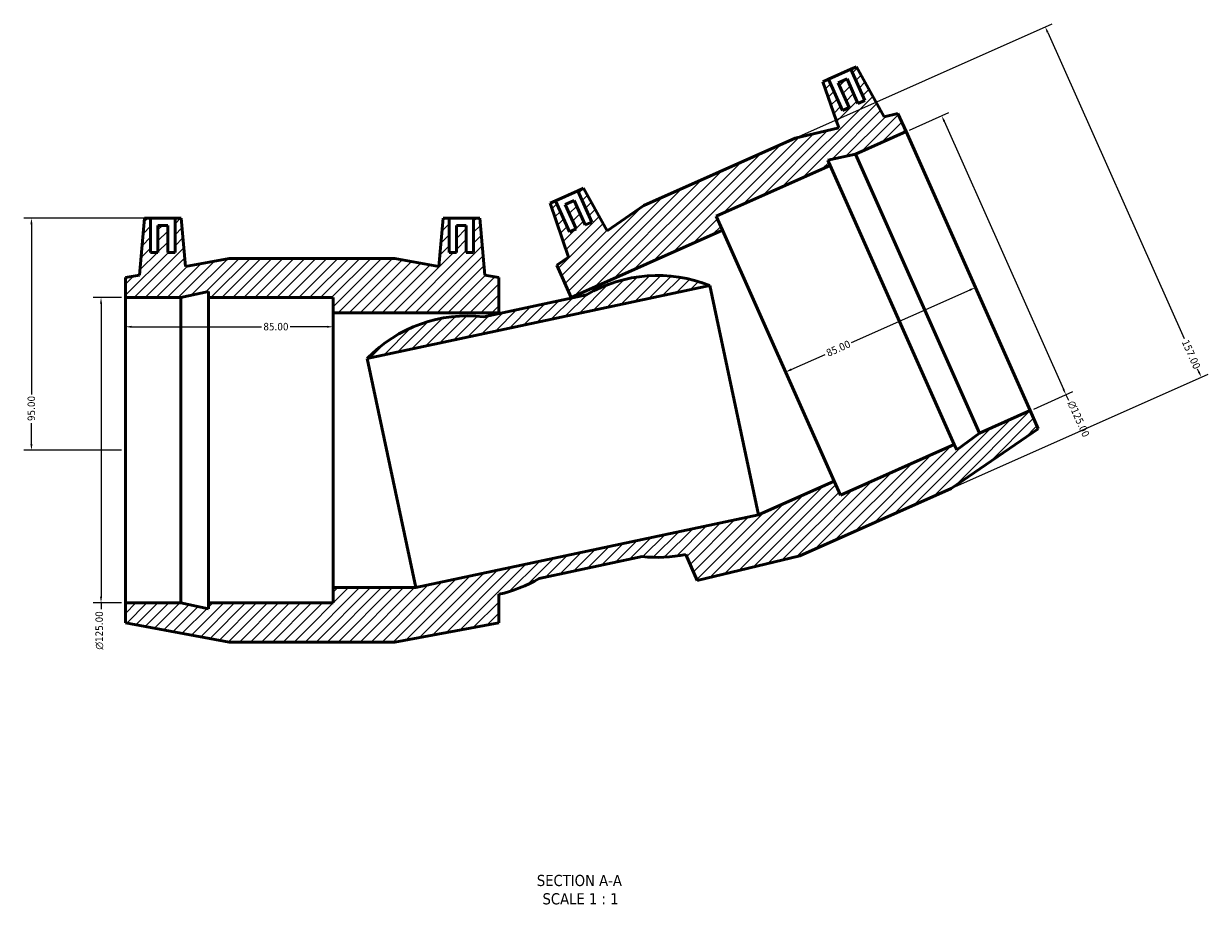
# Model space of a CAD drawing. Header units: millimetres. Extents: x -81 to 1577, y -786 to 1097.
# Tile 1 of 8: x 395 to 880, y -786 to -427. Entities that reach past the tile are written whole.
import ezdxf

# ---------------------------------------------------------------- set-up
doc = ezdxf.new("R2010")
doc.units = ezdxf.units.MM
for name, color, linetype, lineweight in [('Dimension (ANSI)', 7, 'Continuous', 25), ('Hatch (ANSI)', 7, 'Continuous', 18), ('Symbol (ANSI)', 7, 'Continuous', 25), ('Visible (ANSI)', 7, 'Continuous', 50)]:
    doc.layers.add(name, color=color, linetype=linetype, lineweight=lineweight)
doc.styles.add('Label Text (ANSI)', font='tahoma.ttf')
doc.styles.add('Note Text (ANSI)', font='tahoma.ttf')
doc.dimstyles.new('Default - mm (ANSI)', dxfattribs={"dimtxt": 3.048, "dimasz": 2.5, "dimexe": 3.175, "dimexo": 1.6002, "dimgap": 0.8, "dimtad": 0, "dimtoh": 1, "dimrnd": 1e-08, "dimzin": 4, "dimdsep": 46, "dimtxsty": 'Note Text (ANSI)', "dimcen": 0.09, "dimdle": 10, "dimclrd": 256, "dimclre": 256, "dimclrt": 230, "dimadec": 1, "dimazin": 1, "dimtfac": 1, "dimtofl": 0, "dimtmove": 0, "dimatfit": 3, "dimfxl": 1, "dimtolj": 1, "dimtzin": 4, "dimlwd": -1, "dimlwe": -1, "dimarcsym": 0})

# ---------------------------------------------------------------- blocks, each defined once
blk = doc.blocks.new('*D7')
at = {"layer": 'Defpoints', "color": 0, "transparency": 16777216}
for p in [(781.26, -528.13), (703.61, -562.7), (706.6, -569.42)]:
    blk.add_point(p, dxfattribs=at)
at = {"layer": 'Dimension (ANSI)', "transparency": 16777216}
for p, q in [((781.97, -535.86), (733.42, -557.48)), ((708.89, -568.4), (722.73, -562.24))]:
    blk.add_line(p, q, dxfattribs=at)
for points in [[(781.8, -535.48), (782.14, -536.24), (784.26, -534.84)], [(708.72, -568.02), (709.06, -568.78), (706.6, -569.42)]]:
    blk.add_solid(points, dxfattribs=at)
at = {"layer": 'Dimension (ANSI)', "color": 230, "true_color": 0xff0080, "transparency": 16777216, "insert": (722.81, -560.46), "char_height": 3.048, "attachment_point": 1, "rotation": 24, "style": 'Note Text (ANSI)'}
blk.add_mtext('\\A1;85.00', dxfattribs=at)
blk = doc.blocks.new('*D8')
at = {"layer": 'Defpoints', "color": 0, "transparency": 16777216}
for p in [(446.63, -506.44), (397.87, -601.44), (436.35, -601.44)]:
    blk.add_point(p, dxfattribs=at)
at = {"layer": 'Dimension (ANSI)', "transparency": 16777216}
for p, q in [((445.03, -506.44), (394.69, -506.44)), ((397.87, -508.94), (397.87, -578.58)), ((397.87, -598.94), (397.87, -590.3)), ((434.75, -601.44), (394.69, -601.44))]:
    blk.add_line(p, q, dxfattribs=at)
for points in [[(397.45, -508.94), (398.29, -508.94), (397.87, -506.44)], [(397.45, -598.94), (398.29, -598.94), (397.87, -601.44)]]:
    blk.add_solid(points, dxfattribs=at)
at = {"layer": 'Dimension (ANSI)', "color": 230, "true_color": 0xff0080, "transparency": 16777216, "insert": (396.28, -589.5), "char_height": 3.048, "attachment_point": 1, "rotation": 90, "style": 'Note Text (ANSI)'}
blk.add_mtext('\\A1;95.00', dxfattribs=at)
blk = doc.blocks.new('*D9')
at = {"layer": 'Defpoints', "color": 0, "transparency": 16777216}
for p in [(521.35, -550.91), (436.35, -601.44), (521.35, -601.44)]:
    blk.add_point(p, dxfattribs=at)
at = {"layer": 'Dimension (ANSI)', "transparency": 16777216}
for p, q in [((438.85, -550.91), (492, -550.91)), ((518.85, -550.91), (503.7, -550.91))]:
    blk.add_line(p, q, dxfattribs=at)
for points in [[(438.85, -550.5), (438.85, -551.33), (436.35, -550.91)], [(518.85, -550.5), (518.85, -551.33), (521.35, -550.91)]]:
    blk.add_solid(points, dxfattribs=at)
at = {"layer": 'Dimension (ANSI)', "color": 230, "true_color": 0xff0080, "transparency": 16777216, "insert": (492.8, -549.32), "char_height": 3.048, "attachment_point": 1, "style": 'Note Text (ANSI)'}
blk.add_mtext('\\A1;85.00', dxfattribs=at)
blk = doc.blocks.new('*D10')
at = {"layer": 'Defpoints', "color": 0, "transparency": 16777216}
for p in [(436.35, -538.94), (426.35, -663.94), (436.35, -663.94)]:
    blk.add_point(p, dxfattribs=at)
at = {"layer": 'Dimension (ANSI)', "transparency": 16777216}
for p, q in [((434.75, -538.94), (423.17, -538.94)), ((426.35, -541.44), (426.35, -661.44)), ((434.75, -663.94), (423.17, -663.94)), ((426.35, -663.94), (426.35, -666.44))]:
    blk.add_line(p, q, dxfattribs=at)
for points in [[(425.93, -541.44), (426.77, -541.44), (426.35, -538.94)], [(425.93, -661.44), (426.77, -661.44), (426.35, -663.94)]]:
    blk.add_solid(points, dxfattribs=at)
at = {"layer": 'Dimension (ANSI)', "color": 230, "true_color": 0xff0080, "transparency": 16777216, "insert": (424.06, -683.08), "char_height": 3.048, "attachment_point": 1, "rotation": 90, "style": 'Note Text (ANSI)'}
blk.add_mtext('\\A1;\\fAIGDT|b0|i0;\\H3.0480;\\ln\\fTahoma|b0|i0;\\H3.0480;125.00', dxfattribs=at)
blk = doc.blocks.new('*D11')
at = {"layer": 'Defpoints', "color": 0, "transparency": 16777216}
for p in [(755.84, -471.03), (821.3, -578.72), (806.69, -585.22)]:
    blk.add_point(p, dxfattribs=at)
at = {"layer": 'Dimension (ANSI)', "transparency": 16777216}
for p, q in [((757.31, -470.38), (773.36, -463.23)), ((771.48, -466.81), (820.29, -576.43)), ((808.15, -584.57), (824.2, -577.42)), ((821.3, -578.72), (822.32, -581))]:
    blk.add_line(p, q, dxfattribs=at)
for points in [[(771.86, -466.64), (771.1, -466.98), (770.46, -464.52)], [(820.67, -576.26), (819.91, -576.6), (821.3, -578.72)]]:
    blk.add_solid(points, dxfattribs=at)
at = {"layer": 'Dimension (ANSI)', "color": 230, "true_color": 0xff0080, "transparency": 16777216, "insert": (824.74, -580.8), "char_height": 3.048, "attachment_point": 1, "rotation": 294, "style": 'Note Text (ANSI)'}
blk.add_mtext('\\A1;\\fAIGDT|b0|i0;\\H3.0480;\\ln\\fTahoma|b0|i0;\\H3.0480;125.00', dxfattribs=at)
blk = doc.blocks.new('*D12')
at = {"layer": 'Defpoints', "color": 0, "transparency": 16777216}
for p in [(710.51, -473.7), (876.69, -571.57), (774.37, -617.13)]:
    blk.add_point(p, dxfattribs=at)
at = {"layer": 'Dimension (ANSI)', "transparency": 16777216}
for p, q in [((711.97, -473.05), (815.73, -426.85)), ((813.84, -430.43), (869.65, -555.77)), ((775.83, -616.48), (879.59, -570.28)), ((875.67, -569.29), (875.22, -568.27))]:
    blk.add_line(p, q, dxfattribs=at)
for points in [[(814.22, -430.26), (813.46, -430.6), (812.83, -428.15)], [(876.05, -569.12), (875.29, -569.46), (876.69, -571.57)]]:
    blk.add_solid(points, dxfattribs=at)
at = {"layer": 'Dimension (ANSI)', "color": 230, "true_color": 0xff0080, "transparency": 16777216, "insert": (871.43, -555.86), "char_height": 3.048, "attachment_point": 1, "rotation": 294, "style": 'Note Text (ANSI)'}
blk.add_mtext('\\A1;157.00', dxfattribs=at)

msp = doc.modelspace()

# ---------------------------------------------------------------- hatches: boundary and pattern name
at = {"layer": 'Hatch (ANSI)'}
h = msp.add_hatch(dxfattribs=at)
h.set_pattern_fill('ANSI31', color=256, scale=25.4, style=0)
h.set_pattern_definition([(45, (0, 0), (-2.245064, 2.245064), [])])
edge = h.paths.add_edge_path()
edge.add_ellipse((576.609, -604.106), major_axis=(6.378, 57.331), ratio=1, start_angle=0, end_angle=52.08162)
edge.add_line((535.3, -563.842), (675.575, -534.026))
edge.add_ellipse((654.215, -587.611), major_axis=(21.36, 53.585), ratio=1, start_angle=0, end_angle=52.08162)
edge.add_line((625.069, -537.83), (582.987, -546.775))
h.paths.add_polyline_path([(546.648, -522.941), (478.848, -522.941), (460.863, -526.263), (459.128, -506.441), (456.628, -506.441), (456.628, -520.441), (453.628, -520.441), (453.628, -509.441), (449.628, -509.441), (449.628, -520.441), (446.628, -520.441), (446.628, -506.441), (444.128, -506.441), (442.091, -529.73), (436.348, -530.791), (436.348, -538.941), (459.015, -538.941), (470.348, -536.532), (470.348, -538.941), (521.348, -538.941), (521.348, -545.191), (589.148, -545.191), (589.148, -530.791), (583.406, -529.73), (581.368, -506.441), (578.868, -506.441), (578.868, -520.441), (575.868, -520.441), (575.868, -509.441), (571.868, -509.441), (571.868, -520.441), (568.868, -520.441), (568.868, -506.441), (566.368, -506.441), (564.634, -526.263)])
h.paths.add_polyline_path([(710.51, -473.7), (648.572, -501.276), (633.492, -511.627), (623.846, -494.224), (621.562, -495.241), (627.256, -508.03), (624.516, -509.25), (620.041, -499.201), (616.387, -500.828), (620.861, -510.877), (618.121, -512.098), (612.426, -499.308), (610.143, -500.325), (617.754, -522.429), (612.939, -525.734), (618.796, -538.889), (680.735, -511.312), (678.192, -505.603), (724.783, -484.859), (723.803, -482.658), (735.137, -480.249), (755.844, -471.03), (752.529, -463.585), (746.852, -464.951), (735.518, -444.504), (733.234, -445.521), (738.928, -458.311), (736.187, -459.531), (731.713, -449.482), (728.059, -451.109), (732.533, -461.158), (729.793, -462.378), (724.098, -449.589), (721.814, -450.605), (728.292, -469.419)])
edge = h.paths.add_edge_path()
edge.add_line((712.43, -644.703), (774.368, -617.126))
edge.add_line((774.368, -617.126), (810.001, -592.669))
edge.add_line((810.001, -592.669), (806.686, -585.223))
edge.add_line((806.686, -585.223), (785.979, -594.443))
edge.add_line((785.979, -594.443), (776.605, -601.253))
edge.add_line((776.605, -601.253), (775.625, -599.052))
edge.add_line((775.625, -599.052), (729.035, -619.796))
edge.add_line((729.035, -619.796), (726.492, -614.086))
edge.add_line((726.492, -614.086), (695.523, -627.875))
edge.add_line((695.523, -627.875), (555.248, -657.691))
edge.add_line((555.248, -657.691), (521.348, -657.691))
edge.add_line((521.348, -657.691), (521.348, -663.941))
edge.add_line((521.348, -663.941), (470.348, -663.941))
edge.add_line((470.348, -663.941), (470.348, -666.35))
edge.add_line((470.348, -666.35), (459.015, -663.941))
edge.add_line((459.015, -663.941), (436.348, -663.941))
edge.add_line((436.348, -663.941), (436.348, -672.091))
edge.add_line((436.348, -672.091), (478.848, -679.941))
edge.add_line((478.848, -679.941), (546.648, -679.941))
edge.add_line((546.648, -679.941), (589.148, -672.091))
edge.add_line((589.148, -672.091), (589.148, -660.412))
edge.add_ellipse((576.609, -604.106), major_axis=(12.54, -56.306), ratio=1, start_angle=0, end_angle=17.79275)
edge.add_line((605.754, -653.887), (647.837, -644.942))
edge.add_ellipse((654.215, -587.611), major_axis=(-6.378, -57.331), ratio=1, start_angle=0, end_angle=17.79275)
edge.add_line((665.661, -644.149), (670.411, -654.818))
edge.add_line((670.411, -654.818), (712.43, -644.703))

# ---------------------------------------------------------------- linework, layer by layer
at = {"layer": 'Visible (ANSI)'}
for p, q in [((724.098, -449.589), (733.234, -445.521)), ((735.518, -444.504), (733.234, -445.521)), ((733.234, -445.521), (738.928, -458.311)), ((746.852, -464.951), (735.518, -444.504)), ((724.098, -449.589), (721.814, -450.605)), ((721.814, -450.605), (728.292, -469.419)), ((729.793, -462.378), (724.098, -449.589)), ((731.713, -449.482), (728.059, -451.109)), ((736.187, -459.531), (731.713, -449.482)), ((728.059, -451.109), (732.533, -461.158)), ((738.928, -458.311), (736.187, -459.531)), ((732.533, -461.158), (729.793, -462.378)), ((752.529, -463.585), (746.852, -464.951)), ((755.844, -471.03), (752.529, -463.585)), ((728.292, -469.419), (710.51, -473.7)), ((710.51, -473.7), (648.572, -501.276)), ((735.137, -480.249), (755.844, -471.03)), ((806.686, -585.223), (755.844, -471.03)), ((678.192, -505.603), (724.783, -484.859)), ((723.803, -482.658), (735.137, -480.249)), ((724.783, -484.859), (723.803, -482.658)), ((775.625, -599.052), (724.783, -484.859)), ((785.979, -594.443), (735.137, -480.249)), ((623.846, -494.224), (621.562, -495.241)), ((633.492, -511.627), (623.846, -494.224)), ((612.426, -499.308), (610.143, -500.325)), ((612.426, -499.308), (621.562, -495.241)), ((618.121, -512.098), (612.426, -499.308)), ((620.041, -499.201), (616.387, -500.828)), ((624.516, -509.25), (620.041, -499.201)), ((621.562, -495.241), (627.256, -508.03)), ((610.143, -500.325), (617.754, -522.429)), ((616.387, -500.828), (620.861, -510.877)), ((648.572, -501.276), (633.492, -511.627)), ((444.128, -506.441), (442.091, -529.73)), ((446.628, -506.441), (444.128, -506.441)), ((446.628, -520.441), (446.628, -506.441)), ((446.628, -506.441), (456.628, -506.441)), ((459.128, -506.441), (456.628, -506.441)), ((456.628, -506.441), (456.628, -520.441)), ((460.863, -526.263), (459.128, -506.441)), ((566.368, -506.441), (564.634, -526.263)), ((568.868, -506.441), (566.368, -506.441)), ((568.868, -520.441), (568.868, -506.441)), ((568.868, -506.441), (578.868, -506.441)), ((581.368, -506.441), (578.868, -506.441)), ((578.868, -506.441), (578.868, -520.441)), ((583.406, -529.73), (581.368, -506.441)), ((627.256, -508.03), (624.516, -509.25)), ((680.735, -511.312), (678.192, -505.603)), ((453.628, -509.441), (449.628, -509.441)), ((449.628, -509.441), (449.628, -520.441)), ((453.628, -520.441), (453.628, -509.441)), ((575.868, -509.441), (571.868, -509.441)), ((571.868, -509.441), (571.868, -520.441)), ((575.868, -520.441), (575.868, -509.441)), ((620.861, -510.877), (618.121, -512.098)), ((618.796, -538.889), (680.735, -511.312)), ((726.492, -614.086), (680.735, -511.312)), ((449.628, -520.441), (446.628, -520.441)), ((456.628, -520.441), (453.628, -520.441)), ((478.848, -522.941), (460.863, -526.263)), ((546.648, -522.941), (478.848, -522.941)), ((564.634, -526.263), (546.648, -522.941)), ((571.868, -520.441), (568.868, -520.441)), ((578.868, -520.441), (575.868, -520.441)), ((617.754, -522.429), (612.939, -525.734)), ((612.939, -525.734), (618.796, -538.889)), ((442.091, -529.73), (436.348, -530.791)), ((436.348, -530.791), (436.348, -538.941)), ((589.148, -530.791), (583.406, -529.73)), ((589.148, -545.191), (589.148, -530.791)), ((459.015, -538.941), (470.348, -536.532)), ((470.348, -536.532), (470.348, -538.941)), ((535.3, -563.842), (675.575, -534.026)), ((625.069, -537.83), (582.987, -546.775)), ((675.575, -534.026), (695.523, -627.875)), ((436.348, -538.941), (459.015, -538.941)), ((436.348, -663.941), (436.348, -538.941)), ((459.015, -663.941), (459.015, -538.941)), ((470.348, -538.941), (521.348, -538.941)), ((470.348, -663.941), (470.348, -538.941)), ((521.348, -538.941), (521.348, -545.191)), ((618.908, -539.14), (618.796, -538.889)), ((521.348, -545.191), (589.148, -545.191)), ((521.348, -657.691), (521.348, -545.191)), ((589.148, -545.465), (589.148, -545.191)), ((535.3, -563.842), (555.248, -657.691)), ((806.686, -585.223), (785.979, -594.443)), ((810.001, -592.669), (806.686, -585.223)), ((774.368, -617.126), (810.001, -592.669)), ((785.979, -594.443), (776.605, -601.253)), ((775.625, -599.052), (729.035, -619.796)), ((776.605, -601.253), (775.625, -599.052)), ((726.492, -614.086), (695.523, -627.875)), ((729.035, -619.796), (726.492, -614.086)), ((712.43, -644.703), (774.368, -617.126)), ((695.523, -627.875), (555.248, -657.691)), ((665.661, -644.149), (670.411, -654.818)), ((670.411, -654.818), (712.43, -644.703)), ((605.754, -653.887), (647.837, -644.942)), ((555.248, -657.691), (521.348, -657.691)), ((521.348, -657.691), (521.348, -663.941)), ((459.015, -663.941), (436.348, -663.941)), ((436.348, -663.941), (436.348, -672.091)), ((470.348, -666.35), (459.015, -663.941)), ((521.348, -663.941), (470.348, -663.941)), ((470.348, -663.941), (470.348, -666.35)), ((589.148, -672.091), (589.148, -660.412)), ((436.348, -672.091), (478.848, -679.941)), ((546.648, -679.941), (589.148, -672.091)), ((478.848, -679.941), (546.648, -679.941))]:
    msp.add_line(p, q, dxfattribs=at)
for centre, start, end in [((654.215, -587.611), 68.26633, 120.34794), ((576.609, -604.106), 83.65206, 135.73367), ((654.215, -587.611), 263.65206, 281.44481), ((576.609, -604.106), 282.55519, 300.34794)]:
    msp.add_arc(centre, 57.685, start, end, dxfattribs=at)

# ---------------------------------------------------------------- texts
at = {"layer": 'Symbol (ANSI)', "char_height": 4.572, "attachment_point": 7, "style": 'Label Text (ANSI)'}
for s, insert in [('SECTION A-A', (604.75, -779.909)), ('SCALE 1 : 1', (607.07, -787.422))]:
    msp.add_mtext(s, dxfattribs=dict(at, insert=insert))

# ---------------------------------------------------------------- dimensions: what is measured, and where the dimension line sits
at = {"layer": 'Dimension (ANSI)'}
for base, p1, p2, angle, override, picture, middle in [((876.685, -571.572), (710.51, -473.7), (774.368, -617.126), 114, {"dimtoh": 0, "dimdec": 2, "dimtp": 0, "dimtm": 0, "dimtdec": 2, "dimatfit": 1}, '*D12', (872.434, -562.023)), ((397.868, -601.441), (446.628, -506.441), (436.348, -601.441), 90, {"dimtoh": 0, "dimdec": 2, "dimtp": 0, "dimtm": 0, "dimtdec": 2, "dimatfit": 1}, '*D8', (397.868, -584.441)), ((706.604, -569.417), (781.265, -528.127), (703.614, -562.699), 204, {"dimtoh": 0, "dimdec": 2, "dimse1": 1, "dimse2": 1, "dimtp": 0, "dimtm": 0, "dimtdec": 2, "dimatfit": 1}, '*D7', (728.073, -559.859)), ((521.348, -550.913), (436.348, -601.441), (521.348, -601.441), 180, {"dimtoh": 0, "dimdec": 2, "dimse1": 1, "dimse2": 1, "dimtp": 0, "dimtm": 0, "dimtdec": 2, "dimatfit": 1}, '*D9', (497.848, -550.913))]:
    dim = msp.add_linear_dim(base=base, p1=p1, p2=p2, angle=angle, dimstyle='Default - mm (ANSI)', override=override, dxfattribs=at)
    dim.commit()
    dim.dimension.update_dxf_attribs({"geometry": picture, "text_midpoint": middle, "dimtype": 160})
for base, p1, p2, angle, picture, middle in [((821.303, -578.716), (755.844, -471.03), (806.686, -585.223), 114, '*D11', (825.865, -588.963)), ((426.348, -663.941), (436.348, -538.941), (436.348, -663.941), 90, '*D10', (426.348, -675.158))]:
    dim = msp.add_linear_dim(base=base, p1=p1, p2=p2, angle=angle, text='\\fAIGDT|b0|i0;\\H3.0480;\\ln\\fTahoma|b0|i0;\\H3.0480;<>', dimstyle='Default - mm (ANSI)', override={"dimtoh": 0, "dimdec": 2, "dimtp": 0, "dimtm": 0, "dimtdec": 2, "dimatfit": 2}, dxfattribs=at)
    dim.commit()
    dim.dimension.update_dxf_attribs({"geometry": picture, "text_midpoint": middle, "dimtype": 160})

doc.saveas('drawing.dxf')
